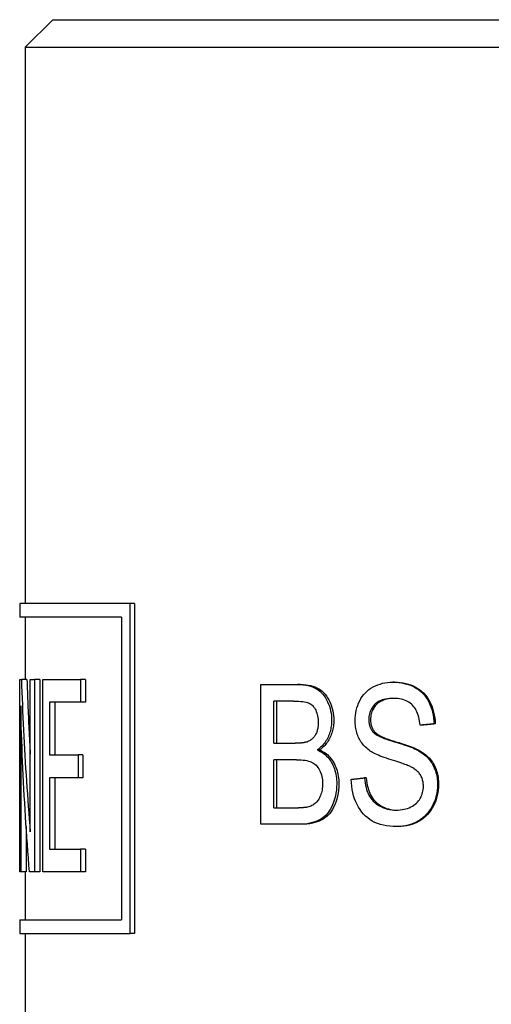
# Model space of a CAD drawing. Header units: millimetres. Extents: x 96 to 3992, y 24 to 359.
# Tile 7 of 9: x 444 to 453, y 257 to 274. Entities that reach past the tile are written whole.
import ezdxf

# ---------------------------------------------------------------- set-up
doc = ezdxf.new("R2010")
doc.units = ezdxf.units.MM
doc.layers.add('DETAIL', color=2, linetype='Continuous')

msp = doc.modelspace()

# ---------------------------------------------------------------- linework, layer by layer
at = {"layer": 'DETAIL'}
for p, q in [((444.866, 274.47), (444.366, 273.97)), ((444.866, 274.47), (462.366, 274.47)), ((444.366, 273.97), (462.866, 273.97)), ((444.366, 273.97), (444.366, 263.858)), ((444.266, 263.858), (444.266, 263.608)), ((446.27, 263.858), (444.268, 263.858)), ((446.27, 257.858), (446.27, 263.858)), ((446.349, 263.858), (446.27, 263.858)), ((446.349, 263.858), (446.349, 257.858)), ((446.116, 263.608), (444.266, 263.608)), ((444.366, 263.608), (444.366, 262.476)), ((446.116, 263.608), (446.116, 258.108)), ((444.269, 262.476), (444.297, 262.476)), ((444.269, 258.976), (444.269, 262.476)), ((444.397, 262.476), (444.297, 262.476)), ((444.458, 262.476), (444.535, 262.476)), ((444.458, 259.705), (444.458, 262.476)), ((444.535, 262.476), (444.535, 258.976)), ((444.632, 262.476), (444.535, 262.476)), ((444.632, 262.476), (444.632, 258.976)), ((444.689, 262.476), (445.371, 262.476)), ((444.689, 258.976), (444.689, 262.476)), ((445.371, 262.476), (445.371, 262.062)), ((445.459, 262.476), (445.371, 262.476)), ((445.459, 262.476), (445.459, 262.062)), ((451.074, 262.428), (451.047, 262.428)), ((448.649, 262.383), (449.318, 262.383)), ((448.649, 259.843), (448.649, 262.383)), ((449.364, 262.383), (449.318, 262.383)), ((444.808, 262.062), (444.808, 261.104)), ((445.371, 262.062), (444.808, 262.062)), ((444.902, 262.062), (444.902, 261.104)), ((445.459, 262.062), (445.371, 262.062)), ((448.881, 261.316), (448.881, 262.083)), ((449.24, 262.083), (448.881, 262.083)), ((448.932, 262.083), (448.932, 261.316)), ((444.284, 261.994), (444.284, 258.976)), ((451.564, 261.643), (451.542, 261.643)), ((451.816, 261.669), (451.796, 261.669)), ((448.881, 261.316), (449.27, 261.316)), ((449.713, 261.194), (449.671, 261.194)), ((444.808, 261.104), (445.327, 261.104)), ((445.327, 261.104), (445.327, 260.69)), ((445.416, 261.104), (445.327, 261.104)), ((445.416, 261.104), (445.416, 260.69)), ((448.881, 260.143), (448.881, 261.016)), ((449.297, 261.016), (448.881, 261.016)), ((448.932, 261.016), (448.932, 260.143)), ((444.808, 260.69), (444.808, 259.391)), ((445.327, 260.69), (444.808, 260.69)), ((444.902, 260.69), (444.902, 259.391)), ((445.416, 260.69), (445.327, 260.69)), ((450.563, 260.687), (450.53, 260.687)), ((448.881, 260.143), (449.33, 260.143)), ((444.384, 259.805), (444.384, 258.976)), ((449.329, 259.843), (448.649, 259.843)), ((449.374, 259.843), (449.329, 259.843)), ((451.147, 259.8), (451.12, 259.8)), ((444.808, 259.391), (445.371, 259.391)), ((445.371, 259.391), (445.371, 258.976)), ((445.459, 259.391), (445.371, 259.391)), ((445.459, 259.391), (445.459, 258.976)), ((444.269, 258.976), (444.266, 258.976)), ((444.284, 258.976), (444.269, 258.976)), ((444.384, 258.976), (444.284, 258.976)), ((444.366, 258.976), (444.366, 258.108)), ((444.535, 258.976), (444.444, 258.976)), ((444.632, 258.976), (444.535, 258.976)), ((445.371, 258.976), (444.689, 258.976)), ((445.459, 258.976), (445.371, 258.976)), ((444.266, 258.108), (446.116, 258.108)), ((444.266, 258.108), (444.266, 257.858)), ((444.268, 257.858), (446.27, 257.858)), ((444.366, 257.858), (444.366, 250.47)), ((446.349, 257.858), (446.27, 257.858))]:
    msp.add_line(p, q, dxfattribs=at)
at = {"layer": 'DETAIL', "flags": 128}
for points in [[(444.297, 262.476), (444.301, 262.361), (444.305, 262.246), (444.31, 262.13), (444.314, 262.015), (444.319, 261.899), (444.324, 261.784), (444.33, 261.668), (444.335, 261.553), (444.341, 261.437), (444.347, 261.322), (444.354, 261.206), (444.36, 261.091), (444.367, 260.975), (444.374, 260.86), (444.381, 260.745), (444.389, 260.629), (444.397, 260.514), (444.405, 260.398), (444.413, 260.283), (444.422, 260.167), (444.43, 260.052), (444.439, 259.936), (444.448, 259.821), (444.458, 259.705)], [(444.397, 262.476), (444.399, 262.42), (444.4, 262.363), (444.402, 262.307), (444.405, 262.25), (444.407, 262.193), (444.409, 262.137), (444.411, 262.08), (444.413, 262.024), (444.416, 261.967), (444.418, 261.91), (444.421, 261.854), (444.423, 261.797), (444.426, 261.741), (444.428, 261.684), (444.431, 261.627), (444.434, 261.571), (444.437, 261.514), (444.439, 261.457), (444.442, 261.401), (444.445, 261.344), (444.448, 261.288), (444.451, 261.231), (444.455, 261.174), (444.458, 261.118)], [(450.361, 261.727), (450.362, 261.775), (450.366, 261.822), (450.372, 261.868), (450.382, 261.914), (450.393, 261.958), (450.407, 262.002), (450.424, 262.045), (450.444, 262.087), (450.465, 262.127), (450.49, 262.165), (450.517, 262.2), (450.546, 262.233), (450.577, 262.264), (450.611, 262.292), (450.648, 262.317), (450.687, 262.34), (450.728, 262.361), (450.77, 262.379), (450.813, 262.393), (450.857, 262.406), (450.903, 262.415), (450.95, 262.422), (450.998, 262.426), (451.047, 262.428)], [(451.047, 262.428), (451.101, 262.426), (451.154, 262.422), (451.205, 262.415), (451.254, 262.405), (451.302, 262.392), (451.349, 262.376), (451.394, 262.358), (451.437, 262.337), (451.478, 262.312), (451.517, 262.286), (451.553, 262.256), (451.587, 262.224), (451.618, 262.189), (451.647, 262.152), (451.673, 262.111), (451.697, 262.068), (451.719, 262.023), (451.738, 261.977), (451.754, 261.929), (451.768, 261.88), (451.779, 261.829), (451.787, 261.777), (451.793, 261.724), (451.796, 261.669)], [(451.074, 262.428), (451.128, 262.426), (451.18, 262.422), (451.231, 262.415), (451.28, 262.405), (451.327, 262.392), (451.373, 262.376), (451.417, 262.358), (451.46, 262.337), (451.501, 262.312), (451.539, 262.286), (451.575, 262.256), (451.608, 262.224), (451.639, 262.189), (451.668, 262.152), (451.694, 262.111), (451.718, 262.068), (451.739, 262.023), (451.758, 261.977), (451.774, 261.929), (451.787, 261.88), (451.798, 261.829), (451.807, 261.777), (451.812, 261.724), (451.816, 261.669)], [(449.318, 262.383), (449.369, 262.382), (449.418, 262.378), (449.464, 262.372), (449.507, 262.364), (449.549, 262.353), (449.587, 262.339), (449.623, 262.324), (449.657, 262.306), (449.689, 262.285), (449.718, 262.262), (449.746, 262.236), (449.773, 262.208), (449.797, 262.177), (449.82, 262.143), (449.841, 262.107), (449.86, 262.068), (449.877, 262.028), (449.892, 261.988), (449.905, 261.946), (449.915, 261.905), (449.924, 261.862), (449.929, 261.82), (449.933, 261.776), (449.934, 261.732)], [(449.364, 262.383), (449.415, 262.382), (449.463, 262.378), (449.508, 262.372), (449.551, 262.364), (449.592, 262.353), (449.63, 262.339), (449.666, 262.324), (449.699, 262.306), (449.731, 262.285), (449.76, 262.262), (449.788, 262.236), (449.814, 262.208), (449.838, 262.177), (449.861, 262.143), (449.881, 262.107), (449.9, 262.068), (449.917, 262.028), (449.932, 261.988), (449.945, 261.946), (449.955, 261.905), (449.963, 261.862), (449.969, 261.82), (449.972, 261.776), (449.973, 261.732)], [(449.24, 262.083), (449.287, 262.082), (449.331, 262.081), (449.371, 262.078), (449.408, 262.074), (449.441, 262.069), (449.47, 262.063), (449.496, 262.055), (449.518, 262.047), (449.538, 262.037), (449.557, 262.025), (449.575, 262.012), (449.591, 261.996), (449.606, 261.979), (449.62, 261.96), (449.633, 261.938), (449.645, 261.915), (449.655, 261.891), (449.664, 261.866), (449.672, 261.839), (449.678, 261.812), (449.683, 261.784), (449.686, 261.755), (449.688, 261.725), (449.689, 261.694)], [(451.058, 262.131), (451.02, 262.131), (450.983, 262.128), (450.948, 262.124), (450.915, 262.119), (450.883, 262.112), (450.854, 262.103), (450.826, 262.093), (450.8, 262.081), (450.776, 262.068), (450.754, 262.053), (450.733, 262.037), (450.715, 262.019), (450.698, 262), (450.682, 261.98), (450.668, 261.96), (450.655, 261.939), (450.644, 261.918), (450.635, 261.896), (450.626, 261.873), (450.62, 261.85), (450.615, 261.826), (450.611, 261.801), (450.609, 261.776), (450.608, 261.75)], [(451.071, 262.131), (451.034, 262.13), (450.999, 262.127), (450.966, 262.123), (450.934, 262.117), (450.904, 262.109), (450.876, 262.101), (450.849, 262.09), (450.824, 262.078), (450.801, 262.065), (450.78, 262.05), (450.76, 262.034), (450.743, 262.016), (450.726, 261.997), (450.711, 261.977), (450.698, 261.957), (450.686, 261.937), (450.675, 261.915), (450.666, 261.894), (450.658, 261.871), (450.651, 261.848), (450.646, 261.824), (450.643, 261.8), (450.641, 261.775), (450.64, 261.75)], [(451.542, 261.643), (451.537, 261.683), (451.532, 261.721), (451.525, 261.757), (451.517, 261.792), (451.507, 261.824), (451.496, 261.856), (451.484, 261.885), (451.471, 261.913), (451.456, 261.939), (451.44, 261.964), (451.422, 261.987), (451.403, 262.008), (451.383, 262.028), (451.361, 262.046), (451.338, 262.062), (451.313, 262.077), (451.287, 262.089), (451.258, 262.101), (451.229, 262.11), (451.198, 262.118), (451.165, 262.124), (451.131, 262.128), (451.095, 262.13), (451.058, 262.131)], [(444.444, 258.976), (444.434, 259.102), (444.424, 259.228), (444.415, 259.354), (444.406, 259.479), (444.397, 259.605), (444.389, 259.731), (444.38, 259.857), (444.372, 259.982), (444.365, 260.108), (444.357, 260.234), (444.35, 260.36), (444.343, 260.485), (444.337, 260.611), (444.33, 260.737), (444.325, 260.863), (444.319, 260.988), (444.313, 261.114), (444.308, 261.24), (444.304, 261.366), (444.299, 261.491), (444.295, 261.617), (444.291, 261.743), (444.287, 261.869), (444.284, 261.994)], [(449.689, 261.694), (449.689, 261.672), (449.688, 261.651), (449.686, 261.63), (449.684, 261.61), (449.681, 261.59), (449.677, 261.572), (449.673, 261.553), (449.668, 261.536), (449.662, 261.519), (449.656, 261.503), (449.649, 261.487), (449.641, 261.472), (449.633, 261.458), (449.624, 261.444), (449.614, 261.431), (449.604, 261.419), (449.593, 261.407), (449.582, 261.396), (449.57, 261.386), (449.557, 261.377), (449.544, 261.368), (449.53, 261.36), (449.515, 261.352), (449.5, 261.345)], [(449.934, 261.732), (449.933, 261.706), (449.932, 261.679), (449.93, 261.652), (449.927, 261.626), (449.922, 261.6), (449.917, 261.575), (449.912, 261.549), (449.905, 261.524), (449.897, 261.499), (449.888, 261.475), (449.879, 261.451), (449.868, 261.427), (449.857, 261.403), (449.845, 261.38), (449.831, 261.358), (449.817, 261.337), (449.802, 261.317), (449.786, 261.297), (449.769, 261.278), (449.752, 261.26), (449.733, 261.242), (449.713, 261.225), (449.693, 261.21), (449.671, 261.194)], [(449.973, 261.732), (449.973, 261.706), (449.971, 261.679), (449.969, 261.652), (449.966, 261.626), (449.962, 261.6), (449.957, 261.575), (449.951, 261.549), (449.944, 261.524), (449.937, 261.499), (449.928, 261.475), (449.919, 261.451), (449.908, 261.427), (449.897, 261.403), (449.885, 261.38), (449.872, 261.358), (449.858, 261.337), (449.843, 261.317), (449.827, 261.297), (449.81, 261.278), (449.793, 261.26), (449.774, 261.242), (449.755, 261.225), (449.735, 261.21), (449.713, 261.194)], [(450.636, 261.175), (450.613, 261.191), (450.591, 261.208), (450.571, 261.225), (450.551, 261.243), (450.532, 261.262), (450.515, 261.281), (450.498, 261.301), (450.482, 261.322), (450.467, 261.343), (450.453, 261.365), (450.441, 261.388), (450.429, 261.411), (450.418, 261.435), (450.408, 261.459), (450.399, 261.484), (450.391, 261.509), (450.384, 261.535), (450.378, 261.561), (450.373, 261.587), (450.368, 261.614), (450.365, 261.642), (450.363, 261.67), (450.361, 261.698), (450.361, 261.727)], [(450.608, 261.75), (450.608, 261.739), (450.608, 261.727), (450.609, 261.716), (450.61, 261.705), (450.611, 261.695), (450.613, 261.684), (450.614, 261.674), (450.616, 261.664), (450.619, 261.654), (450.621, 261.644), (450.624, 261.634), (450.627, 261.625), (450.63, 261.615), (450.634, 261.606), (450.638, 261.597), (450.642, 261.588), (450.646, 261.579), (450.651, 261.571), (450.656, 261.563), (450.661, 261.554), (450.666, 261.546), (450.672, 261.539), (450.678, 261.531), (450.684, 261.523)], [(450.64, 261.75), (450.64, 261.739), (450.641, 261.727), (450.641, 261.716), (450.642, 261.705), (450.643, 261.695), (450.645, 261.684), (450.646, 261.674), (450.648, 261.664), (450.651, 261.654), (450.653, 261.644), (450.656, 261.634), (450.659, 261.625), (450.662, 261.615), (450.666, 261.606), (450.669, 261.597), (450.674, 261.588), (450.678, 261.579), (450.682, 261.571), (450.687, 261.563), (450.692, 261.554), (450.698, 261.546), (450.703, 261.539), (450.709, 261.531), (450.715, 261.523)], [(450.684, 261.523), (450.698, 261.509), (450.715, 261.494), (450.736, 261.479), (450.76, 261.465), (450.788, 261.45), (450.819, 261.435), (450.853, 261.42), (450.89, 261.405), (450.931, 261.389), (450.976, 261.374), (451.024, 261.359), (451.075, 261.343), (451.127, 261.328), (451.176, 261.313), (451.222, 261.298), (451.266, 261.284), (451.306, 261.27), (451.345, 261.256), (451.38, 261.243), (451.412, 261.23), (451.442, 261.217), (451.469, 261.205), (451.493, 261.193), (451.515, 261.181)], [(450.715, 261.523), (450.729, 261.509), (450.746, 261.494), (450.767, 261.479), (450.791, 261.465), (450.818, 261.45), (450.849, 261.435), (450.882, 261.42), (450.92, 261.405), (450.96, 261.389), (451.004, 261.374), (451.051, 261.359), (451.102, 261.343), (451.153, 261.328), (451.202, 261.313), (451.248, 261.298), (451.291, 261.284), (451.331, 261.27), (451.369, 261.256), (451.404, 261.243), (451.436, 261.23), (451.465, 261.217), (451.492, 261.205), (451.516, 261.193), (451.537, 261.181)], [(451.796, 261.669), (451.785, 261.668), (451.775, 261.667), (451.764, 261.665), (451.754, 261.664), (451.743, 261.663), (451.732, 261.662), (451.722, 261.661), (451.711, 261.66), (451.7, 261.659), (451.69, 261.658), (451.679, 261.657), (451.669, 261.656), (451.658, 261.655), (451.647, 261.654), (451.637, 261.653), (451.626, 261.652), (451.616, 261.651), (451.605, 261.65), (451.594, 261.649), (451.584, 261.648), (451.573, 261.647), (451.563, 261.646), (451.552, 261.644), (451.542, 261.643)], [(451.816, 261.669), (451.805, 261.668), (451.794, 261.667), (451.784, 261.665), (451.773, 261.664), (451.763, 261.663), (451.752, 261.662), (451.742, 261.661), (451.731, 261.66), (451.721, 261.659), (451.71, 261.658), (451.7, 261.657), (451.689, 261.656), (451.679, 261.655), (451.668, 261.654), (451.658, 261.653), (451.647, 261.652), (451.637, 261.651), (451.627, 261.65), (451.616, 261.649), (451.606, 261.648), (451.595, 261.647), (451.585, 261.646), (451.574, 261.644), (451.564, 261.643)], [(449.5, 261.345), (449.494, 261.343), (449.488, 261.341), (449.481, 261.338), (449.474, 261.336), (449.467, 261.334), (449.459, 261.333), (449.451, 261.331), (449.443, 261.329), (449.435, 261.328), (449.426, 261.326), (449.417, 261.325), (449.407, 261.324), (449.397, 261.322), (449.387, 261.321), (449.377, 261.32), (449.366, 261.319), (449.355, 261.319), (449.344, 261.318), (449.332, 261.318), (449.32, 261.317), (449.308, 261.317), (449.296, 261.316), (449.283, 261.316), (449.27, 261.316)], [(449.671, 261.194), (449.699, 261.182), (449.725, 261.169), (449.751, 261.154), (449.775, 261.139), (449.799, 261.121), (449.821, 261.103), (449.842, 261.083), (449.863, 261.062), (449.882, 261.039), (449.9, 261.015), (449.917, 260.99), (449.933, 260.964), (449.948, 260.936), (449.961, 260.908), (449.974, 260.879), (449.984, 260.849), (449.994, 260.818), (450.003, 260.786), (450.01, 260.754), (450.015, 260.72), (450.02, 260.686), (450.023, 260.651), (450.025, 260.615), (450.026, 260.579)], [(449.713, 261.194), (449.741, 261.182), (449.767, 261.169), (449.792, 261.154), (449.816, 261.139), (449.84, 261.121), (449.862, 261.103), (449.883, 261.083), (449.903, 261.062), (449.922, 261.039), (449.94, 261.015), (449.957, 260.99), (449.972, 260.964), (449.987, 260.936), (450, 260.908), (450.012, 260.879), (450.023, 260.849), (450.033, 260.818), (450.041, 260.786), (450.048, 260.754), (450.054, 260.72), (450.058, 260.686), (450.062, 260.651), (450.064, 260.615), (450.064, 260.579)], [(451.366, 260.89), (451.352, 260.897), (451.334, 260.905), (451.314, 260.913), (451.292, 260.922), (451.266, 260.932), (451.238, 260.942), (451.207, 260.953), (451.174, 260.964), (451.138, 260.976), (451.099, 260.988), (451.058, 261.001), (451.014, 261.015), (450.97, 261.029), (450.928, 261.043), (450.889, 261.057), (450.851, 261.07), (450.816, 261.084), (450.784, 261.097), (450.754, 261.111), (450.725, 261.124), (450.7, 261.137), (450.676, 261.15), (450.655, 261.162), (450.636, 261.175)], [(451.515, 261.181), (451.543, 261.163), (451.571, 261.145), (451.597, 261.126), (451.622, 261.106), (451.645, 261.086), (451.667, 261.065), (451.688, 261.043), (451.708, 261.02), (451.726, 260.996), (451.744, 260.972), (451.759, 260.947), (451.774, 260.921), (451.787, 260.895), (451.799, 260.868), (451.811, 260.84), (451.82, 260.812), (451.829, 260.783), (451.837, 260.753), (451.843, 260.723), (451.848, 260.692), (451.852, 260.66), (451.855, 260.628), (451.857, 260.595), (451.858, 260.561)], [(451.537, 261.181), (451.566, 261.163), (451.593, 261.145), (451.618, 261.126), (451.643, 261.106), (451.666, 261.086), (451.688, 261.065), (451.709, 261.043), (451.728, 261.02), (451.747, 260.996), (451.764, 260.972), (451.779, 260.947), (451.794, 260.921), (451.807, 260.895), (451.819, 260.868), (451.83, 260.84), (451.84, 260.812), (451.848, 260.783), (451.856, 260.753), (451.862, 260.723), (451.867, 260.692), (451.871, 260.66), (451.874, 260.628), (451.876, 260.595), (451.876, 260.561)], [(449.297, 261.016), (449.34, 261.016), (449.379, 261.014), (449.417, 261.01), (449.451, 261.006), (449.484, 261), (449.514, 260.992), (449.541, 260.984), (449.566, 260.974), (449.589, 260.962), (449.611, 260.948), (449.631, 260.933), (449.65, 260.916), (449.668, 260.896), (449.685, 260.875), (449.701, 260.852), (449.715, 260.826), (449.727, 260.8), (449.739, 260.772), (449.748, 260.743), (449.755, 260.713), (449.761, 260.681), (449.766, 260.649), (449.768, 260.615), (449.769, 260.581)], [(451.601, 260.532), (451.6, 260.552), (451.599, 260.571), (451.597, 260.59), (451.595, 260.609), (451.591, 260.627), (451.587, 260.644), (451.582, 260.662), (451.577, 260.678), (451.57, 260.695), (451.563, 260.711), (451.555, 260.726), (451.546, 260.741), (451.537, 260.756), (451.526, 260.77), (451.515, 260.784), (451.502, 260.797), (451.489, 260.81), (451.474, 260.823), (451.459, 260.835), (451.442, 260.847), (451.425, 260.859), (451.406, 260.87), (451.387, 260.88), (451.366, 260.89)], [(450.289, 260.66), (450.299, 260.661), (450.309, 260.662), (450.319, 260.663), (450.329, 260.664), (450.339, 260.666), (450.349, 260.667), (450.359, 260.668), (450.369, 260.669), (450.379, 260.67), (450.389, 260.671), (450.399, 260.672), (450.41, 260.674), (450.42, 260.675), (450.43, 260.676), (450.44, 260.677), (450.45, 260.678), (450.46, 260.679), (450.47, 260.68), (450.48, 260.681), (450.49, 260.683), (450.5, 260.684), (450.51, 260.685), (450.52, 260.686), (450.53, 260.687)], [(451.12, 259.8), (451.054, 259.802), (450.991, 259.807), (450.931, 259.815), (450.874, 259.826), (450.819, 259.84), (450.768, 259.857), (450.719, 259.877), (450.673, 259.901), (450.63, 259.928), (450.589, 259.958), (450.55, 259.991), (450.514, 260.027), (450.481, 260.066), (450.45, 260.109), (450.421, 260.154), (450.395, 260.203), (450.371, 260.254), (450.351, 260.307), (450.333, 260.362), (450.318, 260.418), (450.307, 260.476), (450.298, 260.536), (450.292, 260.597), (450.289, 260.66)], [(450.53, 260.687), (450.535, 260.64), (450.541, 260.596), (450.549, 260.553), (450.558, 260.513), (450.569, 260.475), (450.581, 260.439), (450.595, 260.405), (450.61, 260.373), (450.627, 260.344), (450.646, 260.315), (450.667, 260.289), (450.69, 260.263), (450.716, 260.239), (450.744, 260.217), (450.774, 260.196), (450.806, 260.176), (450.84, 260.158), (450.875, 260.143), (450.911, 260.13), (450.948, 260.119), (450.986, 260.111), (451.025, 260.105), (451.066, 260.102), (451.107, 260.1)], [(450.563, 260.687), (450.568, 260.641), (450.574, 260.597), (450.582, 260.555), (450.591, 260.515), (450.601, 260.477), (450.613, 260.442), (450.626, 260.408), (450.64, 260.377), (450.656, 260.347), (450.675, 260.319), (450.695, 260.292), (450.718, 260.267), (450.742, 260.243), (450.769, 260.221), (450.798, 260.2), (450.829, 260.18), (450.862, 260.162), (450.896, 260.146), (450.931, 260.133), (450.967, 260.122), (451.004, 260.113), (451.042, 260.107), (451.081, 260.102), (451.121, 260.101)], [(450.026, 260.579), (450.024, 260.52), (450.02, 260.463), (450.012, 260.407), (450.001, 260.352), (449.987, 260.299), (449.97, 260.248), (449.951, 260.199), (449.93, 260.153), (449.907, 260.112), (449.884, 260.075), (449.858, 260.041), (449.832, 260.011), (449.803, 259.985), (449.772, 259.96), (449.739, 259.938), (449.704, 259.918), (449.667, 259.901), (449.627, 259.886), (449.585, 259.873), (449.539, 259.862), (449.491, 259.854), (449.44, 259.848), (449.386, 259.844), (449.329, 259.843)], [(450.064, 260.579), (450.063, 260.52), (450.058, 260.463), (450.05, 260.407), (450.04, 260.352), (450.026, 260.299), (450.009, 260.248), (449.99, 260.199), (449.969, 260.153), (449.947, 260.112), (449.923, 260.075), (449.899, 260.041), (449.872, 260.011), (449.844, 259.985), (449.813, 259.96), (449.781, 259.938), (449.746, 259.918), (449.709, 259.901), (449.67, 259.886), (449.628, 259.873), (449.583, 259.862), (449.535, 259.854), (449.485, 259.848), (449.431, 259.844), (449.374, 259.843)], [(449.769, 260.581), (449.768, 260.551), (449.767, 260.521), (449.764, 260.493), (449.76, 260.466), (449.754, 260.439), (449.748, 260.414), (449.74, 260.389), (449.732, 260.366), (449.722, 260.343), (449.712, 260.322), (449.701, 260.302), (449.689, 260.284), (449.677, 260.267), (449.665, 260.251), (449.651, 260.237), (449.638, 260.224), (449.623, 260.213), (449.607, 260.202), (449.591, 260.192), (449.574, 260.183), (449.556, 260.174), (449.537, 260.167), (449.517, 260.16), (449.496, 260.155)], [(451.107, 260.1), (451.144, 260.101), (451.18, 260.104), (451.214, 260.109), (451.248, 260.115), (451.28, 260.123), (451.312, 260.133), (451.343, 260.144), (451.372, 260.158), (451.4, 260.173), (451.426, 260.189), (451.451, 260.206), (451.473, 260.225), (451.494, 260.246), (451.512, 260.267), (451.529, 260.29), (451.544, 260.314), (451.558, 260.34), (451.569, 260.365), (451.579, 260.392), (451.587, 260.419), (451.593, 260.446), (451.597, 260.474), (451.6, 260.503), (451.601, 260.532)], [(451.858, 260.561), (451.856, 260.511), (451.852, 260.461), (451.845, 260.412), (451.834, 260.364), (451.821, 260.317), (451.806, 260.27), (451.787, 260.224), (451.765, 260.179), (451.741, 260.135), (451.714, 260.094), (451.685, 260.056), (451.654, 260.02), (451.619, 259.986), (451.583, 259.955), (451.544, 259.926), (451.502, 259.9), (451.459, 259.877), (451.415, 259.856), (451.369, 259.839), (451.322, 259.825), (451.273, 259.814), (451.223, 259.807), (451.172, 259.802), (451.12, 259.8)], [(451.876, 260.561), (451.875, 260.511), (451.871, 260.461), (451.863, 260.412), (451.854, 260.364), (451.841, 260.317), (451.825, 260.27), (451.807, 260.224), (451.785, 260.179), (451.761, 260.135), (451.735, 260.094), (451.706, 260.056), (451.675, 260.02), (451.641, 259.986), (451.605, 259.955), (451.566, 259.926), (451.525, 259.9), (451.482, 259.877), (451.438, 259.856), (451.393, 259.839), (451.346, 259.825), (451.298, 259.814), (451.249, 259.807), (451.199, 259.802), (451.147, 259.8)], [(449.496, 260.155), (449.492, 260.154), (449.488, 260.153), (449.483, 260.152), (449.478, 260.151), (449.473, 260.15), (449.468, 260.15), (449.462, 260.149), (449.456, 260.148), (449.45, 260.148), (449.444, 260.147), (449.437, 260.146), (449.43, 260.146), (449.423, 260.146), (449.416, 260.145), (449.408, 260.145), (449.401, 260.144), (449.393, 260.144), (449.384, 260.144), (449.376, 260.144), (449.367, 260.143), (449.358, 260.143), (449.349, 260.143), (449.34, 260.143), (449.33, 260.143)], [(444.269, 259.655), (444.268, 259.627), (444.268, 259.598), (444.268, 259.57), (444.268, 259.542), (444.268, 259.513), (444.268, 259.485), (444.268, 259.457), (444.267, 259.429), (444.267, 259.4), (444.267, 259.372), (444.267, 259.344), (444.267, 259.316), (444.267, 259.287), (444.267, 259.259), (444.267, 259.231), (444.266, 259.203), (444.266, 259.174), (444.266, 259.146), (444.266, 259.118), (444.266, 259.09), (444.266, 259.061), (444.266, 259.033), (444.266, 259.005), (444.266, 258.976)]]:
    msp.add_lwpolyline(points, dxfattribs=at)

doc.saveas('drawing.dxf')
